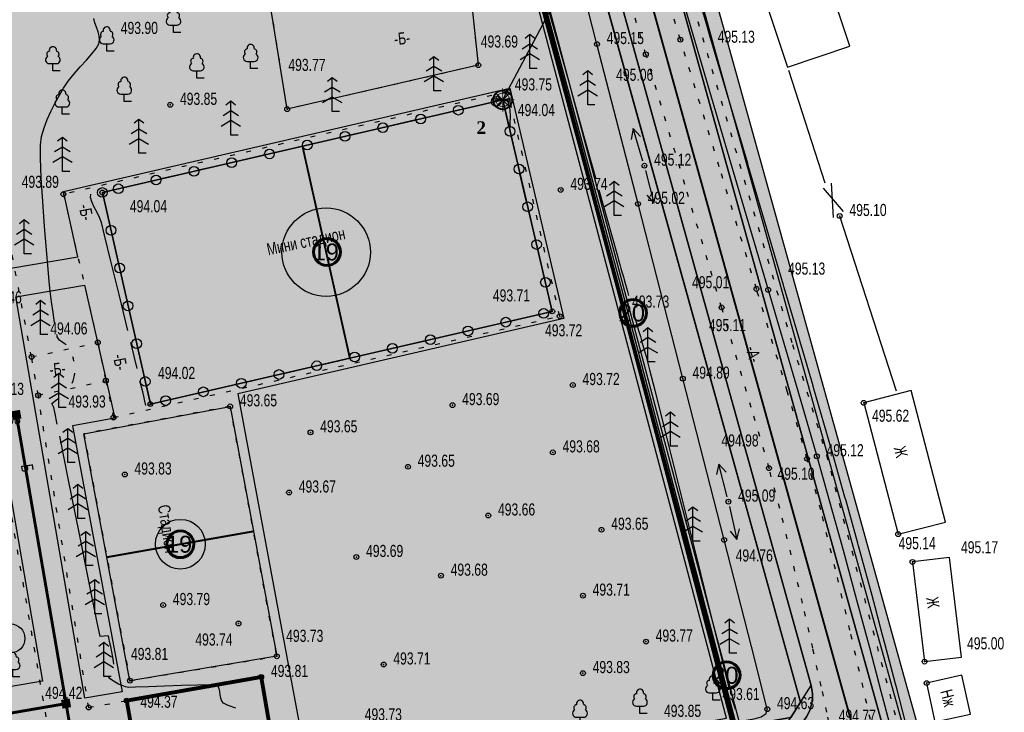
# Model space of a CAD drawing. Extents: x 0 to 667088, y 0 to 6446.
# Tile 82 of 256: x 2650 to 2751, y 295 to 367. Entities that reach past the tile are written whole.
import ezdxf

# ---------------------------------------------------------------- set-up
doc = ezdxf.new("R2010")
doc.units = 0
doc.header["$MEASUREMENT"] = 0
for name, pattern in [('CONTI', [0]), ('STRIH_1', [3, 2, -1]), ('STROT', [1.7, 0.5, -1.2])]:
    doc.linetypes.add(name, pattern=pattern)
for name, color, linetype in [('(002) Рамка', 7, 'Continuous'), ('(035) Откосы', 7, 'Continuous'), ('Audi-СвК', 10, 'Continuous'), ('GORIZ0', 32, 'CONTI'), ('NAD_M0', 7, 'CONTI'), ('PI_OT0', 172, 'CONTI'), ('PI_TT0', 5, 'CONTI'), ('SIT_L0', 250, 'CONTI'), ('STR_L0', 6, 'CONTI'), ('USLZN0', 250, 'CONTI'), ('ZAPSK0', 250, 'CONTI'), ('стен', 7, 'Continuous')]:
    doc.layers.add(name, color=color, linetype=linetype)
doc.layers.add('.', color=7, linetype='Continuous', lineweight=15)
doc.layers.add('RAZMER CIP', color=252, linetype='Continuous', lineweight=18)
doc.styles.add('GOST 2.304', font='CS_Gost2304.shx')
doc.styles.add('SHRFT', font='TXT', dxfattribs={"width": 0.75})
doc.styles.get("Standard").update_dxf_attribs({"font": 'times.ttf'})
doc.styles.add('СТАНДАРТ', font='times.ttf')
doc.linetypes.add('ОГРАДА_ГЛИН', pattern='A,4,["|",Standard,S=0.8,R=0,X=0,Y=-0.8],0.5,["|",Standard,S=0.8,R=0,X=0,Y=-0.8],3.5', length=8)
doc.linetypes.add('ОТКОСЫ_НЕУКР1', pattern='A,0.5,["|",Standard,S=-1.2,R=0,X=0,Y=1.2],1,["|",Standard,S=-0.5,R=0,X=0,Y=0.5],0.5', length=2)

# ---------------------------------------------------------------- blocks, each defined once
blk = doc.blocks.new('BL_101')
at = {"color": 0}
for p, q in [((-0.37, 0.75), (0.37, 0.75)), ((0, 0), (0, 0.75)), ((0.75, 0), (0, 0))]:
    blk.add_line(p, q, dxfattribs=at)
for centre, radius, start, end in [((0, 2.13), 0.37, 355, 195), ((-0.37, 1.14), 0.39, 120, 270), ((-0.34, 1.73), 0.3, 93, 230), ((0.34, 1.73), 0.3, 310, 87), ((0.37, 1.14), 0.39, 270, 60)]:
    blk.add_arc(centre, radius, start, end, dxfattribs=at)
blk = doc.blocks.new('BL_105')
at = {"color": 0}
for p, q in [((0, 3.5), (-0.5, 3.1)), ((0, 2.5), (0, 3.5)), ((0.5, 3.1), (0, 3.5)), ((0, 2.5), (-0.8, 2)), ((0, 1.5), (0, 2.5)), ((0.8, 2), (0, 2.5)), ((0, 1.5), (-1, 0.9)), ((0, 0), (0, 1.5)), ((1, 0.9), (0, 1.5)), ((0.75, 0), (0, 0))]:
    blk.add_line(p, q, dxfattribs=at)
blk = doc.blocks.new('BL_6')
at = {"color": 0}
for p, q in [((-1, 0), (1, 0)), ((-0.97, 0.25), (0.97, -0.25)), ((-0.97, -0.25), (0.97, 0.25)), ((-0.7, 0.7), (0.7, -0.7)), ((-0.7, -0.7), (0.7, 0.7))]:
    blk.add_line(p, q, dxfattribs=at)
for radius in [1, 0.95]:
    blk.add_circle((0, 0), radius, dxfattribs=at)
blk = doc.blocks.new('rhy')
at = {"layer": '(035) Откосы', "linetype": 'ОТКОСЫ_НЕУКР1', "flags": 128}
blk.add_lwpolyline([(1504.65116, 294.5), (1504.87116, 294.5), (1505.44116, 294.53), (1506.21116, 294.6), (1507.03116, 294.73), (1507.77116, 294.95), (1508.27116, 295.28), (1508.40116, 295.74), (1507.11116, 300.86), (1503.95116, 313.2), (1499.69116, 329.84), (1495.07116, 347.87), (1490.84116, 364.36), (1487.75116, 376.4), (1486.55116, 381.06)], dxfattribs=at)
at = {"layer": 'GORIZ0', "color": 32}
for points in [[(1485.54116, 368.98), (1487.86116, 360.69)], [(1485.54116, 368.98), (1487.86116, 360.69)], [(1434.91116, 335.65), (1434.75116, 336.67), (1434.59116, 337.77), (1434.46116, 338.86), (1434.36116, 339.85), (1434.24116, 341.13), (1434.08116, 343.12), (1433.88116, 345.54), (1433.69116, 348.12), (1433.54116, 350.57), (1433.45116, 352.6), (1433.45116, 353.93), (1433.58116, 354.82), (1433.83116, 355.71), (1434.16116, 356.59), (1434.55116, 357.46), (1434.98116, 358.29), (1435.42116, 359.08), (1435.84116, 359.82), (1436.33116, 360.55), (1436.92116, 361.29), (1437.56116, 362.01), (1438.19116, 362.71), (1438.76116, 363.35), (1439.21116, 363.91), (1439.48116, 364.38), (1439.55116, 364.77), (1439.51116, 365.2), (1439.39116, 365.64), (1439.23116, 366.1), (1439.07116, 366.56), (1438.95116, 367.01)], [(1434.91116, 335.65), (1434.75116, 336.67), (1434.59116, 337.77), (1434.46116, 338.86), (1434.36116, 339.85), (1434.24116, 341.13), (1434.08116, 343.12), (1433.88116, 345.54), (1433.69116, 348.12), (1433.54116, 350.57), (1433.45116, 352.6), (1433.45116, 353.93), (1433.58116, 354.82), (1433.83116, 355.71), (1434.16116, 356.59), (1434.55116, 357.46), (1434.98116, 358.29), (1435.42116, 359.08), (1435.84116, 359.82), (1436.33116, 360.55), (1436.92116, 361.29), (1437.56116, 362.01), (1438.19116, 362.71), (1438.76116, 363.35), (1439.21116, 363.91), (1439.48116, 364.38), (1439.55116, 364.77), (1439.51116, 365.2), (1439.39116, 365.64), (1439.23116, 366.1), (1439.07116, 366.56), (1438.95116, 367.01)], [(1488.21116, 359.44), (1489.50116, 354.83), (1490.69116, 350.56)], [(1488.21116, 359.44), (1489.50116, 354.83), (1490.69116, 350.56)], [(1481.54116, 358.6), (1481.75116, 358.17), (1481.85116, 357.56), (1481.88116, 356.88), (1481.87116, 356.25), (1481.84116, 355.78), (1481.82116, 355.6)], [(1481.54116, 358.6), (1481.75116, 358.17), (1481.85116, 357.56), (1481.88116, 356.88), (1481.87116, 356.25), (1481.84116, 355.78), (1481.82116, 355.6)], [(1491.04116, 349.31), (1492.37116, 344.57), (1492.95116, 342.5), (1493.07116, 342.06), (1493.19116, 341.63), (1493.31116, 341.2), (1493.44116, 340.76), (1493.56116, 340.33), (1493.68116, 339.9), (1493.81116, 339.46), (1493.94116, 338.98), (1494.10116, 338.42)], [(1491.04116, 349.31), (1492.37116, 344.57), (1492.95116, 342.5), (1493.07116, 342.06), (1493.19116, 341.63), (1493.31116, 341.2), (1493.44116, 340.76), (1493.56116, 340.33), (1493.68116, 339.9), (1493.81116, 339.46), (1493.94116, 338.98), (1494.10116, 338.42)], [(1442.46116, 334.82), (1441.56116, 338.51), (1440.72116, 341.97), (1440.07116, 344.64), (1439.75116, 345.95), (1439.56116, 346.46), (1439.29116, 347), (1439.00116, 347.55), (1438.75116, 348.07), (1438.61116, 348.52), (1438.65116, 348.87)], [(1442.46116, 334.82), (1441.56116, 338.51), (1440.72116, 341.97), (1440.07116, 344.64), (1439.75116, 345.95), (1439.56116, 346.46), (1439.29116, 347), (1439.00116, 347.55), (1438.75116, 348.07), (1438.61116, 348.52), (1438.65116, 348.87)], [(1494.58116, 336.73), (1494.77116, 336.06), (1494.95116, 335.42), (1495.12116, 334.82), (1495.31116, 334.18), (1495.50116, 333.51), (1495.70116, 332.82), (1495.90116, 332.13), (1496.09116, 331.43), (1496.27116, 330.75), (1496.80116, 328.65), (1497.90116, 324.2), (1499.38116, 318.3), (1500.99116, 311.83), (1502.52116, 305.69), (1503.75116, 300.76), (1504.45116, 297.93)], [(1494.58116, 336.73), (1494.77116, 336.06), (1494.95116, 335.42), (1495.12116, 334.82), (1495.31116, 334.18), (1495.50116, 333.51), (1495.70116, 332.82), (1495.90116, 332.13), (1496.09116, 331.43), (1496.27116, 330.75), (1496.80116, 328.65), (1497.90116, 324.2), (1499.38116, 318.3), (1500.99116, 311.83), (1502.52116, 305.69), (1503.75116, 300.76), (1504.45116, 297.93)], [(1436.12116, 333.34), (1435.90116, 333.48), (1435.67116, 333.63), (1435.47116, 333.78), (1435.30116, 333.95), (1435.19116, 334.16), (1435.17116, 334.26), (1435.13116, 334.4)], [(1436.12116, 333.34), (1435.90116, 333.48), (1435.67116, 333.63), (1435.47116, 333.78), (1435.30116, 333.95), (1435.19116, 334.16), (1435.17116, 334.26), (1435.13116, 334.4)], [(1443.42116, 330.88), (1443.11116, 332.16), (1442.76116, 333.57)], [(1443.42116, 330.88), (1443.11116, 332.16), (1442.76116, 333.57)], [(1436.89116, 331.64), (1436.85116, 331.87), (1436.79116, 332.09)], [(1436.89116, 331.64), (1436.85116, 331.87), (1436.79116, 332.09)], [(1436.74116, 329.37), (1436.83116, 329.62), (1436.91116, 329.88), (1436.96116, 330.15), (1436.99116, 330.41)], [(1436.74116, 329.37), (1436.83116, 329.62), (1436.91116, 329.88), (1436.96116, 330.15), (1436.99116, 330.41)], [(1444.31116, 327.08), (1444.21116, 327.53), (1444.11116, 328.02), (1444.00116, 328.47), (1443.72116, 329.63)], [(1444.31116, 327.08), (1444.21116, 327.53), (1444.11116, 328.02), (1444.00116, 328.47), (1443.72116, 329.63)], [(1435.19116, 325.16), (1434.94116, 326.39), (1434.85116, 326.85), (1434.63116, 327.29), (1434.75116, 327.39), (1435.01116, 327.59), (1435.35116, 327.84)], [(1435.19116, 325.16), (1434.94116, 326.39), (1434.85116, 326.85), (1434.63116, 327.29), (1434.75116, 327.39), (1435.01116, 327.59), (1435.35116, 327.84)], [(1445.09116, 327.22), (1444.74116, 327.14), (1444.48116, 327.08)], [(1445.09116, 327.22), (1444.74116, 327.14), (1444.48116, 327.08)], [(1441.03116, 300.37), (1441.00116, 300.67), (1440.93116, 301.12), (1440.82116, 301.66), (1440.71116, 302.22), (1440.59116, 302.73), (1440.49116, 303.12), (1440.43116, 303.32), (1439.61116, 303.23), (1439.27116, 304.85), (1438.48116, 308.79), (1437.44116, 313.97), (1436.35116, 319.36), (1435.44116, 323.91)], [(1441.03116, 300.37), (1441.00116, 300.67), (1440.93116, 301.12), (1440.82116, 301.66), (1440.71116, 302.22), (1440.59116, 302.73), (1440.49116, 303.12), (1440.43116, 303.32), (1439.61116, 303.23), (1439.27116, 304.85), (1438.48116, 308.79), (1437.44116, 313.97), (1436.35116, 319.36), (1435.44116, 323.91)], [(1453.59116, 295.84), (1452.80116, 296.13), (1452.32116, 296.35), (1452.15116, 296.56), (1452.05116, 296.86), (1451.99116, 297.21), (1451.95116, 297.57), (1451.88116, 297.88), (1451.76116, 298.12), (1451.56116, 298.24), (1450.91116, 298.26), (1449.64116, 298.23), (1448.01116, 298.17), (1446.23116, 298.1), (1444.58116, 298.04), (1443.27116, 298), (1442.57116, 297.99), (1442.23116, 298.05), (1441.87116, 298.17), (1441.50116, 298.33), (1441.16116, 298.51), (1440.87116, 298.7), (1440.64116, 298.88), (1440.51116, 299.03), (1440.49116, 299.07), (1440.47116, 299.11)], [(1453.59116, 295.84), (1452.80116, 296.13), (1452.32116, 296.35), (1452.15116, 296.56), (1452.05116, 296.86), (1451.99116, 297.21), (1451.95116, 297.57), (1451.88116, 297.88), (1451.76116, 298.12), (1451.56116, 298.24), (1450.91116, 298.26), (1449.64116, 298.23), (1448.01116, 298.17), (1446.23116, 298.1), (1444.58116, 298.04), (1443.27116, 298), (1442.57116, 297.99), (1442.23116, 298.05), (1441.87116, 298.17), (1441.50116, 298.33), (1441.16116, 298.51), (1440.87116, 298.7), (1440.64116, 298.88), (1440.51116, 299.03), (1440.49116, 299.07), (1440.47116, 299.11)], [(1504.79116, 296.68), (1504.91116, 296.3), (1505.01116, 295.98), (1505.08116, 295.75)], [(1504.79116, 296.68), (1504.91116, 296.3), (1505.01116, 295.98), (1505.08116, 295.75)]]:
    blk.add_lwpolyline(points, dxfattribs=at)
at = {"layer": 'PI_TT0', "color": 0}
for centre in [(1490.84116, 364.36), (1499.44116, 364.82), (1495.88116, 363.3), (1478.60116, 362.18), (1481.66116, 359.44), (1446.84116, 358.09), (1458.90116, 357.65), (1495.73116, 351.81), (1439.84116, 349.05), (1487.10116, 349.31), (1435.82116, 348.87), (1495.07116, 347.87), (1515.87116, 346.62), (1507.28116, 339.11), (1508.49116, 339), (1493.46116, 337.17), (1503.69116, 337.19), (1486.23116, 336.78), (1487.00116, 336.28), (1439.37116, 333.57), (1432.54116, 332.09), (1499.69116, 329.84), (1440.20116, 329.63), (1488.35116, 329.18), (1433.22116, 328.12), (1444.79116, 327.22), (1453.02116, 326.98), (1475.94116, 327.11), (1518.34116, 327.35), (1440.99116, 325.83), (1461.30116, 324.3), (1486.29116, 322.23), (1513.51116, 321.83), (1471.35116, 320.75), (1508.58116, 320.61), (1512.50116, 321.58), (1442.15116, 319.95), (1459.09116, 318.09), (1504.39116, 317.15), (1479.63116, 315.72), (1491.31116, 314.25), (1521.89116, 313.79), (1503.95116, 313.2), (1466.03116, 311.44), (1523.37116, 310.93), (1474.75116, 309.51), (1489.39116, 307.45), (1446.11116, 306.48), (1453.87116, 304.58), (1495.89116, 302.71), (1457.83116, 301.2), (1468.84116, 300.35), (1524.62116, 300.65), (1489.39116, 299.46), (1442.68116, 298.68), (1456.22116, 299.06), (1524.83116, 298.43), (1442.35116, 296.62), (1438.43116, 295.91), (1508.40116, 295.74)]:
    blk.add_circle(centre, 0.25, dxfattribs=at)
for p in [(1499.44116, 364.82), (1490.84116, 364.36), (1495.88116, 363.3), (1478.60116, 362.18), (1481.66116, 359.44), (1446.84116, 358.09), (1458.90116, 357.65), (1495.73116, 351.81), (1487.10116, 349.31), (1435.82116, 348.87), (1439.84116, 349.05), (1495.07116, 347.87), (1515.87116, 346.62), (1507.28116, 339.11), (1508.49116, 339), (1493.46116, 337.17), (1503.69116, 337.19), (1486.23116, 336.78), (1487.00116, 336.28), (1439.37116, 333.57), (1432.54116, 332.09), (1440.20116, 329.63), (1488.35116, 329.18), (1499.69116, 329.84), (1433.22116, 328.12), (1444.79116, 327.22), (1453.02116, 326.98), (1475.94116, 327.11), (1518.34116, 327.35), (1440.99116, 325.83), (1461.30116, 324.3), (1486.29116, 322.23), (1512.50116, 321.58), (1513.51116, 321.83), (1442.15116, 319.95), (1471.35116, 320.75), (1508.58116, 320.61), (1459.09116, 318.09), (1504.39116, 317.15), (1479.63116, 315.72), (1491.31116, 314.25), (1521.89116, 313.79), (1503.95116, 313.2), (1466.03116, 311.44), (1523.37116, 310.93), (1474.75116, 309.51), (1489.39116, 307.45), (1446.11116, 306.48), (1453.87116, 304.58), (1495.89116, 302.71), (1457.83116, 301.2), (1524.62116, 300.65), (1468.84116, 300.35), (1442.68116, 298.68), (1456.22116, 299.06), (1489.39116, 299.46), (1524.83116, 298.43), (1442.35116, 296.62), (1438.43116, 295.91), (1508.40116, 295.74)]:
    blk.add_point(p, dxfattribs=at)
at = {"layer": 'SIT_L0', "color": 1}
blk.add_line((1481.12116, 358.6), (1520.17119, 432.40108), dxfattribs=at)
at = {"layer": 'SIT_L0', "color": 250}
for p, q in [((1481.12116, 358.6), (1480.94116, 358.56)), ((1481.76116, 355.85), (1481.12116, 358.6)), ((1476.07116, 357.43), (1473.14116, 356.75)), ((1479.96116, 358.33), (1477.04116, 357.65)), ((1472.17116, 356.53), (1469.25116, 355.85)), ((1468.28116, 355.63), (1465.35116, 354.95)), ((1494.57116, 355.64), (1494.38116, 354.53)), ((1495.58116, 352.29), (1494.57116, 355.64)), ((1495.34116, 354.83), (1494.57116, 355.64)), ((1464.37116, 354.73), (1461.45116, 354.05)), ((1482.68116, 351.96), (1481.99116, 354.88)), ((1460.48116, 353.83), (1457.55116, 353.15)), ((1456.58116, 352.92), (1453.66116, 352.24)), ((1452.69116, 352.02), (1449.76116, 351.34)), ((1495.85116, 351.32), (1496.70116, 347.93)), ((1448.79116, 351.12), (1445.87116, 350.44)), ((1483.58116, 348.06), (1482.90116, 350.98)), ((1440.99116, 349.32), (1439.84116, 349.05)), ((1444.90116, 350.22), (1441.97116, 349.54)), ((1514.15116, 349.51), (1516.22116, 347.08)), ((1514.99116, 350), (1515.20116, 346.47)), ((1439.95116, 348.56), (1440.61116, 345.64)), ((1495.97116, 348.78), (1496.70116, 347.93)), ((1496.70116, 347.93), (1496.94116, 349.02)), ((1484.50116, 344.17), (1483.81116, 347.09)), ((1440.84116, 344.66), (1441.50116, 341.74)), ((1485.41116, 340.27), (1484.73116, 343.19)), ((1441.72116, 340.76), (1442.38116, 337.84)), ((1486.24116, 336.78), (1485.64116, 339.3)), ((1442.61116, 336.86), (1443.27116, 333.94)), ((1481.92116, 335.78), (1484.85116, 336.46)), ((1485.83116, 336.68), (1486.24116, 336.78)), ((1478.03116, 334.88), (1480.95116, 335.56)), ((1474.13116, 333.98), (1477.06116, 334.66)), ((1470.24116, 333.08), (1473.16116, 333.76)), ((1443.49116, 332.96), (1444.15116, 330.04)), ((1466.33116, 332.18), (1469.26116, 332.86)), ((1458.54116, 330.38), (1461.47116, 331.06)), ((1462.44116, 331.28), (1465.36116, 331.96)), ((1454.65116, 329.48), (1457.57116, 330.16)), ((1444.38116, 329.06), (1444.79116, 327.23)), ((1450.74116, 328.59), (1453.67116, 329.27)), ((1446.85116, 327.69), (1449.77116, 328.37)), ((1444.79116, 327.22), (1445.88116, 327.47)), ((1503.42116, 321.03), (1503.18116, 319.94)), ((1504.27116, 317.64), (1503.42116, 321.03)), ((1504.15116, 320.18), (1503.42116, 321.03)), ((1504.50116, 316.66), (1505.27116, 313.25)), ((1504.56116, 314.11), (1505.27116, 313.25)), ((1505.27116, 313.25), (1505.54116, 314.33))]:
    blk.add_line(p, q, dxfattribs=at)
for centre, radius in [((1480.45116, 358.44), 0.5), ((1480.45116, 358.44), 0), ((1476.55116, 357.54), 0.5), ((1476.55116, 357.54), 0), ((1472.66116, 356.64), 0.5), ((1472.66116, 356.64), 0), ((1464.86116, 354.84), 0.5), ((1468.76116, 355.74), 0.5), ((1468.76116, 355.74), 0), ((1481.88116, 355.36), 0.5), ((1481.88116, 355.36), 0), ((1460.96116, 353.94), 0.5), ((1464.86116, 354.84), 0), ((1457.07116, 353.03), 0.5), ((1460.96116, 353.94), 0), ((1453.17116, 352.13), 0.5), ((1457.07116, 353.03), 0), ((1449.28116, 351.23), 0.5), ((1453.17116, 352.13), 0), ((1482.79116, 351.47), 0.5), ((1482.79116, 351.47), 0), ((1445.38116, 350.33), 0.5), ((1445.38116, 350.33), 0), ((1449.28116, 351.23), 0), ((1439.84116, 349.05), 0.5), ((1441.48116, 349.43), 0.5), ((1441.48116, 349.43), 0), ((1439.84116, 349.05), 0), ((1483.70116, 347.57), 0.5), ((1483.70116, 347.57), 0), ((1440.72116, 345.15), 0.5), ((1440.72116, 345.15), 0), ((1484.61116, 343.68), 0.5), ((1484.61116, 343.68), 0), ((1441.61116, 341.25), 0.5), ((1441.61116, 341.25), 0), ((1485.53116, 339.78), 0.5), ((1485.53116, 339.78), 0), ((1442.49116, 337.35), 0.5), ((1442.49116, 337.35), 0), ((1485.34116, 336.57), 0.5), ((1481.44116, 335.67), 0.5), ((1485.34116, 336.57), 0), ((1477.54116, 334.77), 0.5), ((1481.44116, 335.67), 0), ((1473.65116, 333.87), 0.5), ((1477.54116, 334.77), 0), ((1443.38116, 333.45), 0.5), ((1443.38116, 333.45), 0), ((1469.75116, 332.97), 0.5), ((1473.65116, 333.87), 0), ((1465.85116, 332.07), 0.5), ((1465.85116, 332.07), 0), ((1469.75116, 332.97), 0), ((1461.95116, 331.17), 0.5), ((1461.95116, 331.17), 0), ((1444.26116, 329.55), 0.5), ((1458.06116, 330.27), 0.5), ((1458.06116, 330.27), 0), ((1444.26116, 329.55), 0), ((1450.26116, 328.48), 0.5), ((1454.16116, 329.37), 0.5), ((1454.16116, 329.37), 0), ((1446.36116, 327.58), 0.5), ((1450.26116, 328.48), 0), ((1446.36116, 327.58), 0)]:
    blk.add_circle(centre, radius, dxfattribs=at)
at = {"layer": 'STR_L0', "color": 0, "linetype": 'STROT'}
for points in [[(1524.28116, 274.07), (1524.07116, 274.86), (1523.52116, 276.9), (1522.76116, 279.68), (1521.95116, 282.72), (1521.19116, 285.5), (1520.64116, 287.54), (1520.43116, 288.33), (1520.15116, 289.6), (1519.40116, 293), (1518.28116, 297.97), (1516.92116, 303.89), (1515.43116, 310.19), (1513.91116, 316.29), (1512.50116, 321.58), (1510.45116, 328.56), (1507.28116, 339.11), (1503.45116, 351.7), (1499.44116, 364.82), (1495.73116, 376.96)], [(1514.76116, 294.43), (1514.55116, 295.43), (1513.96116, 298.11), (1513.09116, 302.02), (1512.03116, 306.68), (1510.87116, 311.65), (1509.69116, 316.44), (1508.58116, 320.61), (1506.75116, 326.88), (1503.69116, 337.19), (1499.90116, 349.88), (1495.88116, 363.3), (1492.14116, 375.79)], [(1424.44116, 374.32), (1441.42116, 378.03), (1440.47116, 383.9), (1449.09116, 385.09), (1448.94116, 386.05), (1455.48116, 387.02), (1455.26116, 388.31), (1459.61116, 388.95), (1459.08116, 392.21), (1473.37116, 394.75), (1477.93116, 368.37), (1478.60116, 362.18), (1458.90116, 357.65), (1456.91116, 370.03), (1443.11116, 367.94), (1441.64116, 376.24), (1424.92116, 372.16)], [(1438.43116, 295.91), (1433.22116, 328.12), (1432.54116, 332.09), (1424.92116, 372.16), (1424.44116, 374.32), (1421.69116, 388.56), (1419.27116, 387.45), (1417.69116, 386.72), (1417.87116, 385.38), (1418.04116, 384.65), (1418.54116, 381.88), (1418.68116, 381.06), (1426.70116, 337.61), (1418.27116, 336.01)], [(1435.82116, 348.87), (1439.37116, 333.57), (1440.20116, 329.63), (1440.99116, 325.83), (1487.00116, 336.28), (1481.66116, 359.44), (1435.82116, 348.87)], [(1432.54116, 332.09), (1439.37116, 333.57)], [(1433.22116, 328.12), (1440.20116, 329.63)], [(1437.93116, 324.16), (1442.68116, 298.68), (1457.83116, 301.2), (1457.77116, 301.5), (1453.02116, 326.98), (1437.93116, 324.16)], [(1410.75116, 320.59), (1429.03116, 323.91), (1436.19116, 282.34)], [(1438.43116, 295.91), (1442.35116, 296.62)]]:
    blk.add_lwpolyline(points, dxfattribs=at)
at = {"layer": 'STR_L0', "color": 0}
for points in [[(1497.31116, 376.98), (1500.90116, 364.75), (1504.79116, 351.57), (1508.49116, 339), (1511.55116, 328.57), (1513.51116, 321.83), (1514.82116, 317.18), (1516.21116, 312.15), (1517.60116, 307.03), (1518.93116, 302.09), (1520.12116, 297.6), (1521.09116, 293.84), (1521.79116, 291.08), (1522.01116, 290.2), (1522.57116, 287.93), (1523.35116, 284.83), (1524.19116, 281.45), (1524.96116, 278.35), (1525.53116, 276.08), (1525.75116, 275.2)], [(1515.10116, 322.29), (1513.14116, 329.03), (1513.12116, 329.09), (1510.11116, 339.35), (1510.08116, 339.47), (1506.44116, 351.83), (1506.38116, 352.04), (1502.49116, 365.22), (1502.20116, 366.2), (1498.90116, 377.43), (1498.90116, 377.45), (1496.10116, 386.99), (1496.04116, 387.19), (1494.41116, 392.86)], [(1505.74116, 376.21), (1510.48116, 361.99), (1516.91116, 364.13), (1512.17116, 378.35), (1505.74116, 376.21)], [(1514.36116, 350), (1510.62116, 361.65)], [(1481.12116, 358.6), (1439.84116, 349.05), (1444.79116, 327.22), (1486.23116, 336.78), (1481.12116, 358.6)], [(1521.71116, 328.54), (1515.87116, 346.62)], [(1518.34116, 327.35), (1521.89116, 313.79), (1526.78116, 315.04), (1523.22116, 328.63), (1518.34116, 327.35)], [(1527.11116, 275.98), (1526.90116, 276.86), (1526.35116, 279.14), (1525.60116, 282.26), (1524.79116, 285.66), (1524.04116, 288.78), (1523.49116, 291.06), (1523.28116, 291.94), (1522.73116, 294.1), (1522.69116, 294.25), (1521.72116, 298.02), (1521.63116, 298.37), (1520.53116, 302.52), (1520.29116, 303.39), (1519.55116, 306.15), (1519.20116, 307.46), (1517.81116, 312.59), (1517.73116, 312.86), (1516.52116, 317.25), (1516.41116, 317.62), (1515.10116, 322.28)], [(1523.37116, 310.92), (1524.62116, 300.65), (1528.44116, 301.11), (1527.19116, 311.38), (1523.37116, 310.93)], [(1442.35116, 296.62), (1443.72116, 288.82), (1457.56116, 291.25), (1456.22116, 299.06), (1456.19116, 299.05), (1442.35116, 296.62)], [(1524.83116, 298.43), (1525.69116, 294.45), (1529.34116, 295.24), (1528.47116, 299.26), (1524.83116, 298.43)]]:
    blk.add_lwpolyline(points, dxfattribs=at)
at = {"layer": 'ZAPSK0', "color": 4, "linetype": 'STROT'}
blk.add_lwpolyline([(1457.78594, 579.78069), (1452.25095, 578.56011), (1449.07333, 577.41643), (1444.92484, 574.55118), (1443.49605, 572.73287), (1446.71723, 561.55518), (1451.51123, 545.65725), (1457.58266, 524.937), (1465.56075, 497.26734), (1474.55463, 466.17031), (1479.99774, 445.37191), (1488.06814, 415.90471), (1491.27695, 402.29093), (1493.33001, 392.97424), (1500.29809, 369.93853), (1510.9952, 333.36517), (1514.50131, 321.94119), (1521.86126, 294.13835), (1526.29092, 275.85754)], dxfattribs=at)
at = {"layer": 'ZAPSK0', "color": 0, "linetype": 'ОГРАДА_ГЛИН', "ltscale": 0.5}
blk.add_lwpolyline([(1504.65116, 294.5), (1493.46116, 337.17), (1479.5282, 388.93145)], dxfattribs=at)
at = {"layer": 'ZAPSK0', "color": 0}
blk.add_lwpolyline([(1505.07271, 294.61055), (1493.88235, 337.28192), (1479.94903, 389.04472)], dxfattribs=at)
at = {"layer": 'SIT_L0', "color": 1}
blk.add_blockref('BL_6', (1481.12116, 358.6), dxfattribs=at)
at = {"layer": 'USLZN0', "color": 250}
for name, p in [('BL_101', (1447.17116, 365.57)), ('BL_101', (1440.29116, 363.64)), ('BL_105', (1483.92116, 361.84)), ('BL_101', (1434.74116, 361.59)), ('BL_101', (1455.13116, 361.83)), ('BL_101', (1449.58116, 360.86)), ('BL_105', (1474.03116, 359.55)), ('BL_105', (1489.88116, 358.1)), ('BL_101', (1442.10116, 358.45)), ('BL_105', (1463.55116, 357.39)), ('BL_101', (1435.71116, 357.12)), ('BL_105', (1453.08116, 354.96)), ('BL_105', (1443.61116, 353.09)), ('BL_105', (1435.72116, 351.23)), ('BL_105', (1492.62116, 346.68)), ('BL_105', (1431.78116, 342.73)), ('BL_105', (1433.47116, 334.4)), ('BL_105', (1496.10116, 331.57)), ('BL_105', (1435.35116, 326.86)), ('BL_105', (1498.41116, 322.88)), ('BL_105', (1436.28116, 321.18)), ('BL_105', (1437.32116, 315.41)), ('BL_105', (1500.73116, 313.09)), ('BL_105', (1438.13116, 310.55)), ('BL_105', (1439.05116, 305.59)), ('BL_105', (1504.52116, 301.51)), ('BL_105', (1439.99116, 299.11)), ('BL_101', (1430.59734, 299.09177)), ('BL_101', (1502.78116, 296.68)), ('BL_101', (1495.27116, 295.3)), ('BL_101', (1489.09116, 294.16))]:
    blk.add_blockref(name, p, dxfattribs=at)
at = {"layer": 'NAD_M0', "color": 7, "style": 'SHRFT', "width": 0.75}
for s, rotation, p in [('-Б-', 6, (1469.98116, 364.24)), ('-Б-', 281, (1437.39116, 347.7)), ('Мини стадион', 12, (1456.95116, 342.55)), ('-А-', 286, (1506.15116, 333)), ('-Б-', 281, (1440.91116, 332.24)), ('-Б-', 6, (1434.45116, 330.14)), ('Ж', 284, (1521.42116, 322.7)), ('-Б-', 278, (1431.37116, 321.35)), ('Стадион', 279, (1445.55116, 316.72)), ('Ж', 278, (1524.78116, 307.23)), ('Нж', 284, (1526.2385, 297.5875))]:
    blk.add_text(s, height=1.25, rotation=rotation, dxfattribs=at).set_placement(p)
at = {"layer": 'PI_OT0', "color": 0, "style": 'SHRFT', "width": 0.75}
for s, p in [('493.90', (1441.73832, 365.40321)), ('495.15', (1491.84116, 364.36)), ('495.13', (1503.2828, 364.49447)), ('493.69', (1478.86179, 364.00136)), ('493.77', (1459.01825, 361.58745)), ('495.06', (1492.81337, 360.5687)), ('493.75', (1482.36884, 359.57774)), ('493.85', (1447.84116, 358.09)), ('494.04', (1482.67611, 356.93479)), ('495.12', (1496.73116, 351.81)), ('493.89', (1431.52149, 349.52483)), ('493.74', (1488.10116, 349.31)), ('494.04', (1442.67667, 347.00753)), ('495.02', (1496.07116, 347.87)), ('495.10', (1516.87116, 346.62)), ('495.13', (1510.54258, 340.57341)), ('495.01', (1500.6402, 339.16645)), ('494.46', (1427.70116, 337.61)), ('493.71', (1480.10523, 337.8058)), ('493.73', (1494.46116, 337.17)), ('494.06', (1434.47116, 334.4)), ('493.72', (1485.48542, 334.20553)), ('495.11', (1502.38083, 334.74184)), ('494.02', (1445.57651, 329.80287)), ('494.89', (1500.69116, 329.84)), ('493.72', (1489.35116, 329.18)), ('494.13', (1427.92663, 328.16213)), ('493.93', (1436.35116, 326.86)), ('493.65', (1454.02116, 326.98)), ('493.69', (1476.94116, 327.11)), ('494.08', (1427.59494, 325.10752)), ('495.62', (1519.1989, 325.39414)), ('493.65', (1462.30116, 324.3)), ('494.98', (1503.67144, 322.84303)), ('493.68', (1487.29116, 322.23)), ('495.12', (1514.51116, 321.83)), ('493.65', (1472.35116, 320.75)), ('493.83', (1443.15116, 319.95)), ('495.10', (1509.44876, 319.40754)), ('493.67', (1460.09116, 318.09)), ('495.09', (1505.39116, 317.15)), ('493.66', (1480.63116, 315.72)), ('493.65', (1492.31116, 314.25)), ('493.69', (1467.03116, 311.44)), ('495.14', (1521.9397, 312.23989)), ('495.17', (1528.37002, 311.82363)), ('494.76', (1505.13809, 310.97697)), ('493.68', (1475.75116, 309.51)), ('493.71', (1490.39116, 307.45)), ('493.79', (1447.11116, 306.48)), ('493.74', (1449.42559, 302.30209)), ('493.73', (1458.7898, 302.68425)), ('493.77', (1496.89116, 302.71)), ('495.00', (1528.99817, 301.90791)), ('493.81', (1442.78927, 300.81361)), ('493.71', (1469.84116, 300.35)), ('493.83', (1490.39116, 299.46)), ('493.81', (1457.22116, 299.06)), ('494.42', (1433.94805, 296.80288)), ('493.61', (1503.78116, 296.68)), ('494.37', (1443.75933, 295.88509)), ('494.63', (1509.40116, 295.74)), ('493.73', (1466.89116, 294.58)), ('493.85', (1497.74659, 294.94314)), ('494.77', (1515.76116, 294.43))]:
    blk.add_text(s, height=1.25, dxfattribs=at).set_placement(p)
blk = doc.blocks.new('A$Cda22a00f')
at = {"color": 1, "linetype": 'Continuous', "lineweight": 25, "ltscale": 100}
blk.add_circle((-52975, 4190), 1500, dxfattribs=at)
blk = doc.blocks.new('rtjkuk')
at = {"color": 6, "lineweight": 30, "const_width": 0.0954}
blk.add_lwpolyline([(10285.42, 5900.79, -0.428792), (10286.24, 5901.68, -0.392596), (10287.08, 5900.92, -1.012504)], format="xyb", close=True, dxfattribs=at)
for points in [[(10286.25, 5902.28), (10286.25, 5899.41)], [(10284.82, 5900.85), (10287.68, 5900.85)]]:
    blk.add_lwpolyline(points, dxfattribs=at)

msp = doc.modelspace()

# ---------------------------------------------------------------- hatches: boundary and pattern name
at = {"layer": '.', "lineweight": 30, "true_color": 0xf15558}
h = msp.add_hatch(color=13, dxfattribs=at)
h.dxf.hatch_style = 1
h.paths.add_polyline_path([(2564.31633, 264.93068), (2507.7576, 255.19836), (2507.50323, 256.67664), (2564.06196, 266.40896)])
edge = h.paths.add_edge_path()
edge.add_arc((2731.45314, 283.54371), 4, 15.5336492, 99.763532, ccw=False)
edge.add_line((2735.30704, 284.61493), (2739.99365, 267.75401))
edge.add_line((2739.99365, 267.75401), (2738.54844, 267.3523))
edge.add_line((2738.54844, 267.3523), (2733.61715, 285.09349))
edge.add_line((2733.61715, 285.09349), (2731.92959, 286.16244))
edge.add_line((2731.92959, 286.16244), (2509.06671, 247.8134))
edge.add_line((2509.06671, 247.8134), (2508.77509, 249.28527))
edge.add_line((2508.77509, 249.28527), (2730.77481, 287.48578))
h.paths.add_polyline_path([(2655.39503, 280.60301), (2655.14066, 282.08129), (2579.763, 269.11071), (2580.01738, 267.63243)], flags=17)
edge = h.paths.add_edge_path()
edge.add_line((2534.62113, 383.98384), (2534.35771, 385.46053))
edge.add_line((2534.35771, 385.46053), (2695.52536, 414.21088))
edge.add_arc((2696.22782, 410.27305), 4, 15.5336492, 100.1144778, ccw=False)
edge.add_line((2700.08172, 411.34426), (2731.53868, 298.17225))
edge.add_arc((2727.68479, 297.10103), 4, -80.236468, 15.5336492, ccw=False)
edge.add_line((2728.36312, 293.15897), (2659.33709, 281.28134))
edge.add_line((2659.33709, 281.28134), (2659.08272, 282.75962))
edge.add_line((2659.08272, 282.75962), (2729.44517, 294.8672))
edge.add_line((2729.44517, 294.8672), (2730.45663, 296.46401))
edge.add_line((2730.45663, 296.46401), (2698.39389, 411.81543))
edge.add_line((2698.39389, 411.81543), (2696.68067, 412.89329))
edge.add_line((2696.68067, 412.89329), (2534.62113, 383.98384))
h.paths.add_polyline_path([(2747.70144, 269.89644), (2749.14665, 270.29815), (2665.05084, 572.84773), (2663.60409, 572.45157)])
h.paths.add_polyline_path([(2571.94608, 267.76561), (2575.82094, 268.43238), (2576.07531, 266.9541), (2572.20046, 266.28734)], flags=17)
at = {"layer": '.', "lineweight": 30, "true_color": 0x3f4040}
h = msp.add_hatch(color=250, dxfattribs=at)
h.dxf.hatch_style = 1
edge = h.paths.add_edge_path()
edge.add_line((2655.8963, 570.30914), (2661.67714, 571.91596))
edge.add_line((2661.67714, 571.91596), (2745.77449, 269.36084))
edge.add_line((2745.77449, 269.36084), (2739.99365, 267.75401))
edge.add_line((2739.99365, 267.75401), (2735.30704, 284.61493))
edge.add_arc((2731.45314, 283.54371), 4, 15.5336492, 99.763532)
edge.add_line((2730.77481, 287.48578), (2508.77509, 249.28527))
edge.add_line((2508.77509, 249.28527), (2507.7576, 255.19836))
edge.add_line((2507.7576, 255.19836), (2728.36312, 293.15897))
edge.add_arc((2727.68479, 297.10103), 4, 279.763532, 375.5336492)
edge.add_line((2731.53868, 298.17225), (2700.08172, 411.34426))
edge.add_arc((2696.22782, 410.27305), 4, 15.5336492, 100.1144778)
edge.add_line((2695.52536, 414.21088), (2534.35771, 385.46053))
edge.add_line((2534.35771, 385.46053), (2533.47963, 390.38282))
edge.add_line((2533.47963, 390.38282), (2693.43485, 418.91689))
edge.add_arc((2692.73239, 422.85473), 4, 280.1144778, 375.5119397)
edge.add_line((2696.58668, 423.92448), (2655.8963, 570.30914))
at = {"layer": '.', "lineweight": 30}
h = msp.add_hatch(color=4, dxfattribs=at)
h.dxf.hatch_style = 1
h.paths.add_polyline_path([(2661.67714, 571.91596), (2663.60409, 572.45157), (2747.70144, 269.89644), (2745.77449, 269.36084)])
h.paths.add_polyline_path([(2534.88455, 382.50715), (2534.62113, 383.98384), (2671.49898, 408.40119), (2671.7624, 406.9245)])
at = {"layer": 'Audi-СвК', "ltscale": 100, "true_color": 0xffffff, "transparency": 33554687}
h = msp.add_hatch(color=7, dxfattribs=at)
edge = h.paths.add_edge_path()
edge.add_arc((2681.62398, 342.90666), 1.37986, 11.9837326, 371.9837326)
h = msp.add_hatch(color=7, dxfattribs=at)
edge = h.paths.add_edge_path()
edge.add_arc((2713.18879, 336.62035), 1.37986, 11.9837326, 371.9837326)
h = msp.add_hatch(color=7, dxfattribs=at)
edge = h.paths.add_edge_path()
edge.add_arc((2666.50324, 312.75533), 1.37986, 11.9837326, 371.9837326)
h = msp.add_hatch(color=7, dxfattribs=at)
edge = h.paths.add_edge_path()
edge.add_arc((2722.83316, 299.23535), 1.37986, 11.9837326, 371.9837326)
at = {"layer": 'стен', "lineweight": 30}
h = msp.add_hatch(color=9, dxfattribs=at)
h.dxf.hatch_style = 1
h.paths.add_polyline_path([(2556.20927, 263.53566), (2728.36312, 293.15897), (2731.53868, 298.17225), (2700.08172, 411.34426), (2695.52536, 414.21088), (2534.35771, 385.46053), (2534.88455, 382.50715), (2554.35166, 385.97985), (2557.2207, 322.94683), (2551.00372, 321.89699), (2553.81403, 283.34183), (2553.90546, 282.83335), (2552.88601, 282.65006)])
at = {"layer": 'стен', "lineweight": 30, "true_color": 0xfeeab9}
h = msp.add_hatch(color=254, dxfattribs=at)
h.dxf.hatch_style = 1
h.paths.add_polyline_path([(2662.34337, 288.82), (2676.18337, 291.25), (2674.84337, 299.06), (2660.97337, 296.62)])
h.paths.add_polyline_path([(2661.13337, 294.12), (2661.70851, 290.66919), (2658.53337, 290.14), (2657.96346, 293.54949)])
h.paths.add_polyline_path([(2577.31337, 373.17), (2578.86933, 366.61904), (2570.66337, 364.67), (2569.08337, 371.21)])
h.paths.add_polyline_path([(2590.46337, 345.74), (2593.12337, 331.88), (2585.41337, 330.41), (2582.68337, 344.1)])
h.paths.add_polyline_path([(2589.88337, 356.98), (2635.01337, 364.12), (2636.58337, 354.18), (2632.99337, 353.61), (2635.92337, 335.82), (2622.84337, 333.8), (2619.96337, 351.55), (2591.36337, 347.03)])
h.paths.add_polyline_path([(2662.96337, 383.06), (2679.85337, 385.61), (2678.79337, 391.5), (2691.13337, 393.51), (2695.40337, 369.38), (2682.76337, 367.33), (2681.87337, 373.3), (2665.13337, 370.72)])
h.paths.add_polyline_path([(2632.15337, 385.5), (2632.62337, 381.17), (2626.43337, 380.12), (2625.98337, 384.38)])
h.paths.add_polyline_path([(2670.90337, 404.63), (2671.64337, 401.21), (2665.42337, 399.55), (2664.37337, 402.97)])
at = {"layer": 'стен', "lineweight": 30}
h = msp.add_hatch(color=72, dxfattribs=at)
h.dxf.hatch_style = 1
h.paths.add_polyline_path([(2660.50004, 297.53264), (2656.65452, 296.87092), (2649.52966, 338.27658), (2656.6183, 339.49636), (2659.74222, 325.7717), (2655.38704, 324.9598)], flags=17)
edge = h.paths.add_edge_path()
edge.add_line((2616.64183, 303.34845), (2614.6352, 315.00985))
edge.add_arc((2617.59175, 315.51859), 3, 99.763532, 189.763532, ccw=False)
edge.add_line((2617.083, 318.47514), (2645.00728, 323.2802))
edge.add_arc((2645.51603, 320.32365), 3, 9.763532, 99.763532, ccw=False)
edge.add_line((2648.47257, 320.8324), (2652.29168, 298.63793))
edge.add_line((2652.29168, 298.63793), (2646.45278, 297.63321))
edge.add_line((2646.45278, 297.63321), (2645.37253, 303.91097))
edge.add_line((2645.37253, 303.91097), (2622.98602, 300.05881))
edge.add_line((2622.98602, 300.05881), (2622.25833, 304.28776))
edge.add_line((2622.25833, 304.28776), (2616.64183, 303.34845))
h.paths.add_polyline_path([(2643.31793, 374.37562), (2660.04337, 378.03), (2659.09337, 383.9), (2667.71337, 385.09), (2667.56337, 386.05), (2674.10337, 387.02), (2673.88337, 388.31), (2678.23337, 388.95), (2677.70337, 392.21), (2691.99337, 394.75), (2696.55337, 368.37), (2697.22337, 362.18), (2677.52337, 357.65), (2675.53337, 370.03), (2661.73337, 367.94), (2660.26337, 376.24), (2643.69291, 372.19649), (2649.02091, 341.23313), (2655.93911, 342.42357), (2654.44244, 349.14426), (2700.48962, 359.79905), (2706.05581, 336.03113), (2672.42016, 328.26882), (2680.07315, 287.25138), (2722.80921, 294.82213), (2697.91881, 388.86592), (2694.5181, 401.12409), (2673.0935, 399.11064), (2673.28987, 397.89738), (2640.4244, 391.19117)])
edge = h.paths.add_edge_path()
edge.add_line((2636.89337, 336.01), (2645.56899, 337.65662))
edge.add_line((2645.56899, 337.65662), (2637.26194, 385.98223))
edge.add_line((2637.26194, 385.98223), (2627.01229, 396.90689))
edge.add_line((2627.01229, 396.90689), (2555.13815, 383.44101))
edge.add_line((2555.13815, 383.44101), (2555.90469, 365.92572))
edge.add_line((2555.90469, 365.92572), (2565.61845, 366.47726))
edge.add_line((2565.61845, 366.47726), (2566.50858, 346.13791))
edge.add_line((2566.50858, 346.13791), (2569.79561, 327.03555))
edge.add_arc((2572.75216, 327.5443), 3, 189.763532, 283.405185)
edge.add_line((2573.44766, 324.62604), (2604.93337, 332.13))
edge.add_line((2604.93337, 332.13), (2604.53827, 334.82912))
edge.add_line((2604.53827, 334.82912), (2595.97793, 332.73728))
edge.add_line((2595.97793, 332.73728), (2596.20107, 331.51264))
edge.add_line((2596.20107, 331.51264), (2584.61471, 329.23971))
edge.add_line((2584.61471, 329.23971), (2581.50924, 344.87447))
edge.add_line((2581.50924, 344.87447), (2589.94761, 346.65326))
edge.add_line((2589.94761, 346.65326), (2583.70337, 357.71))
edge.add_line((2583.70337, 357.71), (2573.40337, 364))
edge.add_line((2573.40337, 364), (2569.68337, 363.11))
edge.add_line((2569.68337, 363.11), (2567.35337, 372.25))
edge.add_line((2567.35337, 372.25), (2578.43337, 374.95))
edge.add_line((2578.43337, 374.95), (2580.73337, 365.74))
edge.add_line((2580.73337, 365.74), (2590.42337, 347.93))
edge.add_line((2590.42337, 347.93), (2588.94337, 357.51))
edge.add_line((2588.94337, 357.51), (2635.73337, 365.04))
edge.add_line((2635.73337, 365.04), (2637.54337, 353.32))
edge.add_line((2637.54337, 353.32), (2634.04337, 352.75))
edge.add_line((2634.04337, 352.75), (2636.89337, 336.01))
h.paths.add_polyline_path([(2607.51337, 340.3), (2620.58337, 342.08), (2622.12337, 332.74), (2626.62881, 333.38768), (2628.3146, 324.4666), (2610.68416, 321.43285)])
h.paths.add_polyline_path([(2607.50337, 344), (2606.77749, 348.51585), (2619.18337, 350.51), (2619.94337, 345.97)], flags=17)
edge = h.paths.add_edge_path()
edge.add_line((2576.91402, 285.66736), (2580.87579, 286.34907))
edge.add_line((2580.87579, 286.34907), (2579.79555, 292.62681))
edge.add_line((2579.79555, 292.62681), (2608.48392, 297.56336))
edge.add_line((2608.48392, 297.56336), (2607.74625, 301.85028))
edge.add_line((2607.74625, 301.85028), (2611.71154, 302.5163))
edge.add_line((2611.71154, 302.5163), (2609.70762, 314.16192))
edge.add_arc((2606.75107, 313.65317), 3, 9.7635513, 99.7635079)
edge.add_line((2606.24233, 316.60972), (2578.00651, 311.75107))
edge.add_line((2578.00651, 311.75107), (2577.40148, 315.2672))
edge.add_arc((2574.93769, 314.84325), 2.5, 9.763532, 99.763532)
edge.add_line((2574.51373, 317.30704), (2574.02097, 317.22225))
edge.add_arc((2574.44493, 314.75846), 2.5, 99.763532, 189.763532)
edge.add_line((2571.98114, 314.3345), (2576.91402, 285.66736))
h.paths.add_polyline_path([(2577.82977, 280.34557), (2581.79056, 281.02712), (2582.87181, 274.74937), (2648.43743, 286.03154), (2647.35716, 292.30947), (2653.20742, 293.31615), (2655.03891, 282.6726), (2579.66125, 269.70202)])
edge = h.paths.add_edge_path()
edge.add_line((2569.31349, 271.27105), (2574.56807, 272.17523))
edge.add_line((2574.56807, 272.17523), (2575.22963, 268.33063))
edge.add_line((2575.22963, 268.33063), (2571.94608, 267.76561))
edge.add_arc((2571.60692, 269.73665), 2, 189.763532, 279.763532, ccw=False)
edge.add_line((2569.63589, 269.39748), (2569.31349, 271.27105))
edge = h.paths.add_edge_path()
edge.add_line((2552.88601, 282.65006), (2554.49509, 282.93937))
edge.add_line((2554.49509, 282.93937), (2552.32175, 312.76279))
edge.add_line((2552.32175, 312.76279), (2559.74477, 269.62452))
edge.add_line((2559.74477, 269.62452), (2565.37143, 270.59273))
edge.add_line((2565.37143, 270.59273), (2565.69382, 268.71915))
edge.add_arc((2563.72279, 268.37999), 2, -80.236468, 9.763532, ccw=False)
edge.add_line((2564.06196, 266.40896), (2555.95233, 265.0135))
edge.add_line((2555.95233, 265.0135), (2552.88601, 282.65006))
h.paths.add_polyline_path([(2574.28337, 364.21), (2579.77337, 365.51), (2583.79337, 358.51)], flags=17)
h = msp.add_hatch(color=72, dxfattribs=at)
h.dxf.hatch_style = 1
h.paths.add_polyline_path([(2698.95781, 389.14756), (2704.28315, 390.62777), (2730.45663, 296.46401), (2729.44517, 294.8672), (2724.2756, 293.97765)])
at = {"layer": 'стен', "lineweight": 30, "true_color": 0x58ba48}
h = msp.add_hatch(color=85, dxfattribs=at)
h.dxf.hatch_style = 1
h.paths.add_polyline_path([(2658.46337, 349.05), (2699.74337, 358.6), (2704.85337, 336.78), (2663.41337, 327.22)])
h.paths.add_polyline_path([(2656.55337, 324.16), (2671.64462, 326.97332), (2676.45337, 301.2), (2661.30337, 298.68)])

# ---------------------------------------------------------------- linework, layer by layer
at = {"color": 18, "lineweight": 30, "true_color": 0x000000}
msp.add_lwpolyline([(2556.20927, 263.53566), (2728.36312, 293.15897), (2731.53868, 298.17225), (2700.08172, 411.34426), (2695.52536, 414.21088), (2534.35771, 385.46053), (2534.88455, 382.50715), (2554.35166, 385.97985), (2557.2207, 322.94683), (2551.00372, 321.89699), (2553.81403, 283.34183), (2553.90546, 282.83335), (2552.88601, 282.65006)], close=True, dxfattribs=at)
at = {"color": 7, "lineweight": 30, "true_color": 0xffffff, "const_width": 0.2}
for points in [[(2683.98212, 331.95355), (2679.09712, 353.82355)], [(2658.92837, 311.42), (2674.04899, 314.08666)]]:
    msp.add_lwpolyline(points, dxfattribs=at)
at = {"color": 2, "lineweight": 30, "const_width": 0.3}
for points in [[(2609.84523, 319.2591), (2649.59569, 326.09914), (2657.23887, 281.68131)], [(2648.21078, 295.19606), (2654.72058, 296.31621)]]:
    msp.add_lwpolyline(points, dxfattribs=at)
at = {"color": 1, "lineweight": 30, "const_width": 0.3}
for points in [[(2649.35091, 325.75261), (2649.94222, 325.85436), (2649.84047, 326.44567), (2649.24917, 326.34392)], [(2654.4758, 295.96968), (2655.06711, 296.07142), (2654.96536, 296.66273), (2654.37405, 296.56099)]]:
    msp.add_lwpolyline(points, close=True, dxfattribs=at)
at = {"color": 5, "lineweight": 30}
msp.add_lwpolyline([(2616.64183, 303.34845), (2614.6352, 315.00985, -0.414213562), (2617.083, 318.47514), (2645.00728, 323.2802, -0.414213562), (2648.47257, 320.8324), (2652.29168, 298.63793), (2646.45278, 297.63321), (2645.37253, 303.91097), (2622.98602, 300.05881), (2622.25833, 304.28776)], format="xyb", close=True, dxfattribs=at)
at = {"color": 7, "lineweight": 30, "true_color": 0xffffff}
for centre, radius in [((2681.53962, 342.88855), 4.56472), ((2666.50324, 312.75533), 2.57074)]:
    msp.add_circle(centre, radius, dxfattribs=at)
at = {"lineweight": 60, "ltscale": 50, "transparency": 33554687}
for centre in [(2681.62398, 342.90666), (2713.18879, 336.62035), (2666.50324, 312.75533), (2722.83316, 299.23535)]:
    msp.add_circle(centre, 1.37986, dxfattribs=at)
at = {"layer": 'ZAPSK0', "color": 5, "lineweight": 30}
for points in [[(2747.70144, 269.89644), (2749.14665, 270.29815), (2665.05084, 572.84773), (2663.60409, 572.45157)], [(2661.67714, 571.91596), (2663.60409, 572.45157), (2747.70144, 269.89644), (2745.77449, 269.36084)], [(2698.95781, 389.14756), (2704.28315, 390.62777), (2730.45663, 296.46401), (2729.44517, 294.8672), (2724.2756, 293.97765)], [(2660.50004, 297.53264), (2656.65452, 296.87092), (2649.52966, 338.27658), (2656.6183, 339.49636), (2659.74222, 325.7717), (2655.38704, 324.9598)]]:
    msp.add_lwpolyline(points, close=True, dxfattribs=at)
for points in [[(2655.8963, 570.30914), (2661.67714, 571.91596), (2745.77449, 269.36084), (2739.99365, 267.75401), (2735.30704, 284.61493, 0.385015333), (2730.77481, 287.48578), (2508.77509, 249.28527), (2507.7576, 255.19836), (2728.36312, 293.15897, 0.444027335), (2731.53868, 298.17225), (2700.08172, 411.34426, 0.386774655), (2695.52536, 414.21088), (2534.35771, 385.46053), (2533.47963, 390.38282), (2693.43485, 418.91689, 0.442082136), (2696.58668, 423.92448)], [(2534.62113, 383.98384), (2534.35771, 385.46053), (2695.52536, 414.21088, -0.386774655), (2700.08172, 411.34426), (2731.53868, 298.17225, -0.444027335), (2728.36312, 293.15897), (2659.33709, 281.28134), (2659.08272, 282.75962), (2729.44517, 294.8672), (2730.45663, 296.46401), (2698.39389, 411.81543), (2696.68067, 412.89329)]]:
    msp.add_lwpolyline(points, format="xyb", close=True, dxfattribs=at)
at = {"layer": 'ZAPSK0', "color": 7, "linetype": 'STRIH_1', "lineweight": 30, "true_color": 0xffffff, "const_width": 0.2}
msp.add_lwpolyline([(2658.78672, 571.11255), (2742.88407, 268.55742)], dxfattribs=at)
at = {"layer": 'ZAPSK0', "color": 5, "lineweight": 30}
for points in [[(2649.02091, 341.23313), (2655.93911, 342.42357), (2654.44244, 349.14426), (2700.48962, 359.79905), (2706.05581, 336.03113), (2672.42016, 328.26882), (2680.07315, 287.25138), (2722.80921, 294.82213), (2697.91881, 388.86592), (2694.5181, 401.12409), (2673.0935, 399.11064), (2673.28987, 397.89738), (2640.4244, 391.19117)], [(2643.31793, 374.37562), (2660.04337, 378.03), (2659.09337, 383.9), (2667.71337, 385.09), (2667.56337, 386.05), (2674.10337, 387.02), (2673.88337, 388.31), (2678.23337, 388.95), (2677.70337, 392.21), (2691.99337, 394.75), (2696.55337, 368.37), (2697.22337, 362.18), (2677.52337, 357.65), (2675.53337, 370.03), (2661.73337, 367.94), (2660.26337, 376.24), (2643.69291, 372.19649)]]:
    msp.add_lwpolyline(points, dxfattribs=at)
at = {"layer": 'ZAPSK0', "color": 18, "lineweight": 30, "true_color": 0x000000, "const_width": 0.4}
msp.add_lwpolyline([(2698.37797, 388.99331), (2723.68191, 293.87549)], dxfattribs=at)
at = {"layer": 'ZAPSK0', "color": 18, "lineweight": 30, "true_color": 0x000000}
for points in [[(2658.46337, 349.05), (2699.74337, 358.6), (2704.85337, 336.78), (2663.41337, 327.22)], [(2656.55337, 324.16), (2671.64462, 326.97332), (2676.45337, 301.2), (2661.30337, 298.68)]]:
    msp.add_lwpolyline(points, close=True, dxfattribs=at)
at = {"layer": 'ZAPSK0', "color": 18, "lineweight": 30, "true_color": 0x000000, "const_width": 0.4}
msp.add_lwpolyline([(2662.34337, 288.82), (2676.18337, 291.25), (2674.84337, 299.06), (2660.97337, 296.62)], close=True, dxfattribs=at)

# ---------------------------------------------------------------- block references
at = {"layer": '(002) Рамка', "color": 0}
msp.add_blockref('rhy', (1218.62222, 0), dxfattribs=at)
at = {"color": 5, "lineweight": 30, "xscale": 0.8399999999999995, "yscale": 0.8399999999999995, "zscale": 0.8399999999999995, "rotation": 0.7402931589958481}
msp.add_blockref('rtjkuk', (-5875.94538, -4709.33246), dxfattribs=at)
at = {"layer": 'ZAPSK0', "color": 5, "lineweight": 30, "xscale": 0.001, "yscale": 0.001, "zscale": 0.001, "rotation": 189.7635513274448}
msp.add_blockref('A$Cda22a00f', (2596.06252, 298.18592), dxfattribs=at)

# ---------------------------------------------------------------- texts
at = {"color": 18, "lineweight": 30, "true_color": 0x000000, "insert": (2697.02652, 356.38999), "char_height": 1.306368, "attachment_point": 1, "rotation": 0.5021703, "style": 'СТАНДАРТ', "bg_fill": 1, "box_fill_scale": 1.5, "bg_fill_color": 2, "bg_fill_transparency": 0}
msp.add_mtext_dynamic_manual_height_columns('\\A1;{\\fTimes New Roman|b1|i0|c204|p18;\\C6;2}', width=1.306368, gutter_width=9.34499, heights=[1.3328], dxfattribs=at)
at = {"layer": 'RAZMER CIP', "lineweight": 25, "ltscale": 50, "transparency": 33554687, "char_height": 1.75, "width": 2.5603584, "attachment_point": 2, "style": 'GOST 2.304'}
for s, insert in [('{\\fArial|b0|i0|c0|p34;\\C0;19}', (2681.48961, 343.78565)), ('{\\fArial|b0|i0|c0|p34;\\C0;20}', (2713.05442, 337.49934)), ('{\\fArial|b0|i0|c0|p34;\\C0;19}', (2666.36887, 313.63432)), ('{\\fArial|b0|i0|c0|p34;\\C0;20}', (2722.69879, 300.11434))]:
    msp.add_mtext(s, dxfattribs=dict(at, insert=insert))

doc.saveas('drawing.dxf')
